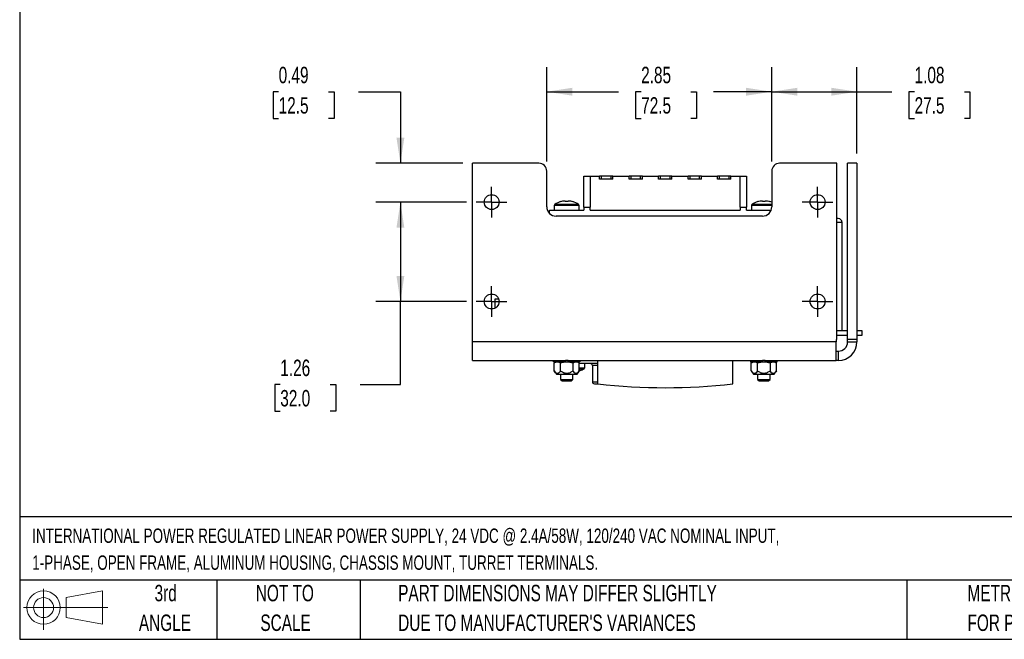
# Model space of a CAD drawing. Header units: inches. Extents: x 0.5 to 21.5, y 0.5 to 16.5.
# Tile 1 of 13: x 0.5 to 10.5, y 0.5 to 6.8. Entities that reach past the tile are written whole.
import ezdxf

# ---------------------------------------------------------------- set-up
doc = ezdxf.new("R2010")
doc.units = ezdxf.units.IN
doc.header["$LTSCALE"] = 2
doc.header["$MEASUREMENT"] = 0
doc.linetypes.add('CENTERX2', pattern=[0.8, 0.5, -0.1, 0.1, -0.1])
doc.layers.add('CENTER', color=40, linetype='CENTERX2')
doc.layers.add('DIMENSIONS', color=140, linetype='Continuous', lineweight=25)
doc.layers.add('TEXT', color=140, linetype='Continuous', lineweight=25)
doc.styles.add('SLDTEXTSTYLE0', font='TXT', dxfattribs={"width": 0.7})
doc.dimstyles.new('SLDDIMSTYLE0', dxfattribs={"dimtxt": 0.169922, "dimasz": 0.26, "dimexe": 0, "dimexo": 0.0625, "dimgap": 0.04248, "dimtad": 0, "dimtih": 1, "dimtoh": 1, "dimlfac": 1.25, "dimrnd": 1e-09, "dimzin": 12, "dimdsep": 46, "dimtxsty": 'SLDTEXTSTYLE0', "dimsah": 1, "dimcen": 0.09, "dimadec": 0, "dimazin": 3, "dimtfac": 1, "dimtofl": 0, "dimtmove": 0, "dimatfit": 3, "dimfxl": 0, "dimfrac": 2, "dimtolj": 1, "dimtzin": 12, "dimarcsym": 0})
doc.dimstyles.new('SLDDIMSTYLE1', dxfattribs={"dimtxt": 0.169922, "dimasz": 0.26, "dimexe": 0, "dimexo": 0.0625, "dimgap": 0.04248, "dimtad": 0, "dimtih": 1, "dimtoh": 1, "dimlfac": 1.25, "dimrnd": 1e-09, "dimdsep": 46, "dimtxsty": 'SLDTEXTSTYLE0', "dimsah": 1, "dimcen": 0.09, "dimadec": 0, "dimazin": 2, "dimtfac": 1, "dimtmove": 0, "dimatfit": 0, "dimfxl": 0, "dimfrac": 2, "dimtolj": 1, "dimtzin": 12, "dimarcsym": 0})

# ---------------------------------------------------------------- blocks, each defined once
blk = doc.blocks.new('Block11')
at = {"color": 7, "linetype": 'Continuous', "lineweight": 18}
for p, q in [((0.2038, 0.4182), (0.2038, 0)), ((0.4315, 0.3281), (0.8012, 0.3962)), ((0.4315, 0.1257), (0.4315, 0.3281)), ((0.8012, 0.3962), (0.8012, 0.0576)), ((0, 0.2269), (0.8562, 0.2269)), ((0.4315, 0.1257), (0.8012, 0.0576))]:
    blk.add_line(p, q, dxfattribs=at)
for radius in [0.1693, 0.1012]:
    blk.add_circle((0.2038, 0.2269), radius, dxfattribs=at)
blk = doc.blocks.new('Block12')
at = {"color": 7, "linetype": 'Continuous'}
blk.add_blockref('Block11', (0, 0), dxfattribs=at)
blk = doc.blocks.new('SW_NOTE_0')
at = {"layer": 'TEXT', "color": 0, "char_height": 0.145833, "attachment_point": 1, "style": 'SLDTEXTSTYLE0'}
for s, insert in [('INTERNATIONAL POWER REGULATED LINEAR POWER SUPPLY, 24 VDC @ 2.4A/58W, 120/240 VAC NOMINAL INPUT,', (0, 0.188)), ('1-PHASE, OPEN FRAME, ALUMINUM HOUSING, CHASSIS MOUNT, TURRET TERMINALS.', (0, -0.0852))]:
    blk.add_mtext(s, dxfattribs=dict(at, insert=insert))
blk = doc.blocks.new('SW_NOTE_0_3')
at = {"layer": 'TEXT', "color": 0, "char_height": 0.166667, "attachment_point": 1, "style": 'SLDTEXTSTYLE0'}
for s, insert in [('PART DIMENSIONS MAY DIFFER SLIGHTLY', (0, 0.2148)), ("DUE TO MANUFACTURER'S VARIANCES", (0, -0.0861))]:
    blk.add_mtext(s, dxfattribs=dict(at, insert=insert))
blk = doc.blocks.new('SW_NOTE_0_4')
at = {"layer": 'TEXT', "color": 0, "char_height": 0.16667, "attachment_point": 2, "style": 'SLDTEXTSTYLE0'}
for s, insert in [('NOT TO', (0.4141, 0.2148)), ('SCALE', (0.4216, -0.0861))]:
    blk.add_mtext(s, dxfattribs=dict(at, insert=insert))
blk = doc.blocks.new('SW_NOTE_0_5')
at = {"layer": 'TEXT', "color": 0, "char_height": 0.16667, "attachment_point": 2, "style": 'SLDTEXTSTYLE0'}
for s, insert in [('3rd', (0.1823, 0.2148)), ('ANGLE', (0.1746, -0.0861))]:
    blk.add_mtext(s, dxfattribs=dict(at, insert=insert))
blk = doc.blocks.new('SW_NOTE_0_6')
at = {"layer": 'TEXT', "color": 0, "char_height": 0.166667, "attachment_point": 1, "style": 'SLDTEXTSTYLE0'}
for s, insert in [('METRIC UNITS USED', (0, 0.2148)), ('FOR PART DESIGN', (0, -0.0861))]:
    blk.add_mtext(s, dxfattribs=dict(at, insert=insert))
blk = doc.blocks.new('_D_6')
at = {"layer": 'DIMENSIONS'}
for p, q in [((3.1274, 6.0537), (3.0703, 6.0537)), ((3.0703, 6.0537), (3.0703, 5.7836)), ((3.6323, 6.0537), (3.6894, 6.0537)), ((3.6894, 6.0537), (3.6894, 5.7836)), ((3.9387, 6.0537), (4.3628, 6.0537)), ((4.3628, 6.0537), (4.3628, 5.3277)), ((3.0703, 5.7836), (3.1274, 5.7836)), ((3.6894, 5.7836), (3.6323, 5.7836)), ((4.9951, 5.3277), (4.1128, 5.3277)), ((5.033, 4.934), (4.1128, 4.934)), ((4.3628, 4.934), (4.3628, 4.434))]:
    blk.add_line(p, q, dxfattribs=at)
for points in [[(4.3628, 5.3277), (4.4028, 5.5877), (4.3228, 5.5877)], [(4.3628, 4.934), (4.3228, 4.674), (4.4028, 4.674)]]:
    blk.add_solid(points, dxfattribs=at)
at = {"layer": 'DIMENSIONS', "char_height": 0.16667, "attachment_point": 1, "style": 'SLDTEXTSTYLE0'}
for s, insert in [('0.49', (3.1274, 6.3066)), ('12.5', (3.1274, 5.9985))]:
    blk.add_mtext(s, dxfattribs=dict(at, insert=insert))
blk = doc.blocks.new('_D_7')
at = {"layer": 'DIMENSIONS'}
for p, q in [((5.033, 4.934), (4.1128, 4.934)), ((4.3628, 4.934), (4.3628, 3.9262)), ((5.033, 3.9262), (4.1128, 3.9262)), ((4.3628, 3.0838), (4.3628, 3.9262)), ((3.144, 3.0838), (3.087, 3.0838)), ((3.087, 3.0838), (3.087, 2.8138)), ((3.649, 3.0838), (3.706, 3.0838)), ((3.706, 3.0838), (3.706, 2.8138)), ((3.9553, 3.0838), (4.3628, 3.0838)), ((3.087, 2.8138), (3.144, 2.8138)), ((3.706, 2.8138), (3.649, 2.8138))]:
    blk.add_line(p, q, dxfattribs=at)
for points in [[(4.3628, 4.934), (4.3228, 4.674), (4.4028, 4.674)], [(4.3628, 3.9262), (4.4028, 4.1862), (4.3228, 4.1862)]]:
    blk.add_solid(points, dxfattribs=at)
at = {"layer": 'DIMENSIONS', "char_height": 0.16667, "attachment_point": 1, "style": 'SLDTEXTSTYLE0'}
for s, insert in [('1.26', (3.144, 3.3367)), ('32.0', (3.144, 3.0286))]:
    blk.add_mtext(s, dxfattribs=dict(at, insert=insert))
blk = doc.blocks.new('_D_8')
at = {"layer": 'DIMENSIONS'}
for p, q in [((5.847, 5.3477), (5.847, 6.3037)), ((8.1305, 5.3477), (8.1305, 6.3037)), ((5.847, 6.0537), (6.5752, 6.0537)), ((6.8054, 6.0537), (6.7483, 6.0537)), ((6.7483, 6.0537), (6.7483, 5.7836)), ((7.3103, 6.0537), (7.3674, 6.0537)), ((7.3674, 6.0537), (7.3674, 5.7836)), ((8.1305, 6.0537), (7.5406, 6.0537)), ((6.7483, 5.7836), (6.8054, 5.7836)), ((7.3674, 5.7836), (7.3103, 5.7836))]:
    blk.add_line(p, q, dxfattribs=at)
for points in [[(5.847, 6.0537), (6.107, 6.0137), (6.107, 6.0937)], [(8.1305, 6.0537), (7.8705, 6.0937), (7.8705, 6.0137)]]:
    blk.add_solid(points, dxfattribs=at)
at = {"layer": 'DIMENSIONS', "char_height": 0.16667, "attachment_point": 1, "style": 'SLDTEXTSTYLE0'}
for s, insert in [('2.85', (6.8054, 6.3066)), ('72.5', (6.8054, 5.9985))]:
    blk.add_mtext(s, dxfattribs=dict(at, insert=insert))
blk = doc.blocks.new('_D_9')
at = {"layer": 'DIMENSIONS'}
for p, q in [((8.1305, 5.3477), (8.1305, 6.3037)), ((8.9951, 5.4277), (8.9951, 6.3037)), ((8.1305, 6.0537), (8.9951, 6.0537)), ((8.9951, 6.0537), (9.3494, 6.0537)), ((9.5796, 6.0537), (9.5226, 6.0537)), ((9.5226, 6.0537), (9.5226, 5.7836)), ((10.0846, 6.0537), (10.1416, 6.0537)), ((10.1416, 6.0537), (10.1416, 5.7836)), ((9.5226, 5.7836), (9.5796, 5.7836)), ((10.1416, 5.7836), (10.0846, 5.7836))]:
    blk.add_line(p, q, dxfattribs=at)
for points in [[(8.1305, 6.0537), (8.3905, 6.0137), (8.3905, 6.0937)], [(8.9951, 6.0537), (8.7351, 6.0937), (8.7351, 6.0137)]]:
    blk.add_solid(points, dxfattribs=at)
at = {"layer": 'DIMENSIONS', "char_height": 0.16667, "attachment_point": 1, "style": 'SLDTEXTSTYLE0'}
for s, insert in [('1.08', (9.5796, 6.3066)), ('27.5', (9.5796, 5.9985))]:
    blk.add_mtext(s, dxfattribs=dict(at, insert=insert))
blk = doc.blocks.new('SW_CENTERMARKSYMBOL_4')
at = {"layer": 'CENTER', "color": 0}
for p, q in [((0, 0.08), (0, 0.1556)), ((-0.08, 0), (-0.1556, 0)), ((0, 0), (-0.08, 0)), ((0, 0), (0, 0.08)), ((0, 0), (0, -0.08)), ((0, 0), (0.08, 0)), ((0.08, 0), (0.1556, 0)), ((0, -0.08), (0, -0.1556))]:
    blk.add_line(p, q, dxfattribs=at)
blk = doc.blocks.new('SW_CENTERMARKSYMBOL_5')
at = {"layer": 'CENTER', "color": 0}
for p, q in [((0, 0.08), (0, 0.1556)), ((-0.08, 0), (-0.1556, 0)), ((0, 0), (-0.08, 0)), ((0, 0), (0, 0.08)), ((0, 0), (0, -0.08)), ((0, 0), (0.08, 0)), ((0.08, 0), (0.1556, 0)), ((0, -0.08), (0, -0.1556))]:
    blk.add_line(p, q, dxfattribs=at)
blk = doc.blocks.new('SW_CENTERMARKSYMBOL_6')
at = {"layer": 'CENTER', "color": 0}
for p, q in [((0, 0.08), (0, 0.1556)), ((-0.08, 0), (-0.1556, 0)), ((0, 0), (-0.08, 0)), ((0, 0), (0, 0.08)), ((0, 0), (0, -0.08)), ((0, 0), (0.08, 0)), ((0.08, 0), (0.1556, 0)), ((0, -0.08), (0, -0.1556))]:
    blk.add_line(p, q, dxfattribs=at)
blk = doc.blocks.new('SW_CENTERMARKSYMBOL_7')
at = {"layer": 'CENTER', "color": 0}
for p, q in [((0, 0.08), (0, 0.1556)), ((-0.08, 0), (-0.1556, 0)), ((0, 0), (-0.08, 0)), ((0, 0), (0, 0.08)), ((0, 0), (0, -0.08)), ((0, 0), (0.08, 0)), ((0.08, 0), (0.1556, 0)), ((0, -0.08), (0, -0.1556))]:
    blk.add_line(p, q, dxfattribs=at)

msp = doc.modelspace()

# ---------------------------------------------------------------- linework, layer by layer
for p, q in [((5.767, 5.3277), (5.0951, 5.3277)), ((5.0951, 3.5167), (5.0951, 5.3277)), ((8.7893, 5.3277), (8.2105, 5.3277)), ((8.7893, 3.5403), (8.7893, 5.3277)), ((8.9951, 5.3277), (8.9006, 5.3277)), ((8.9006, 3.5403), (8.9006, 5.3277)), ((8.9951, 5.3277), (8.9951, 3.5403)), ((5.847, 4.8868), (5.847, 5.2477)), ((6.225, 4.8836), (6.225, 5.1986)), ((6.225, 5.1986), (6.2896, 5.1986)), ((6.2896, 5.1986), (6.2896, 4.8836)), ((6.2896, 5.1986), (6.3841, 5.1986)), ((6.3841, 5.1655), (6.3841, 5.1986)), ((6.4035, 5.1986), (6.3841, 5.1986)), ((6.4035, 5.1655), (6.4035, 5.1986)), ((6.5001, 5.1986), (6.4035, 5.1986)), ((6.5001, 5.1655), (6.5001, 5.1986)), ((6.5195, 5.1986), (6.5001, 5.1986)), ((6.5195, 5.1655), (6.5195, 5.1986)), ((6.5195, 5.1986), (6.6833, 5.1986)), ((6.6833, 5.1655), (6.6833, 5.1986)), ((6.7027, 5.1986), (6.6833, 5.1986)), ((6.7027, 5.1655), (6.7027, 5.1986)), ((6.7994, 5.1986), (6.7027, 5.1986)), ((6.7994, 5.1655), (6.7994, 5.1986)), ((6.8187, 5.1986), (6.7994, 5.1986)), ((6.8187, 5.1655), (6.8187, 5.1986)), ((6.8187, 5.1986), (6.9825, 5.1986)), ((6.9825, 5.1655), (6.9825, 5.1986)), ((7.0019, 5.1986), (6.9825, 5.1986)), ((7.0986, 5.1986), (7.0019, 5.1986)), ((7.0019, 5.1655), (7.0019, 5.1986)), ((7.0986, 5.1655), (7.0986, 5.1986)), ((7.1179, 5.1986), (7.0986, 5.1986)), ((7.1179, 5.1655), (7.1179, 5.1986)), ((7.1179, 5.1986), (7.2817, 5.1986)), ((7.2817, 5.1655), (7.2817, 5.1986)), ((7.3011, 5.1986), (7.2817, 5.1986)), ((7.3011, 5.1655), (7.3011, 5.1986)), ((7.3978, 5.1986), (7.3011, 5.1986)), ((7.3978, 5.1655), (7.3978, 5.1986)), ((7.4172, 5.1986), (7.3978, 5.1986)), ((7.4172, 5.1655), (7.4172, 5.1986)), ((7.4172, 5.1986), (7.5809, 5.1986)), ((7.5809, 5.1655), (7.5809, 5.1986)), ((7.6003, 5.1986), (7.5809, 5.1986)), ((7.6003, 5.1655), (7.6003, 5.1986)), ((7.697, 5.1986), (7.6003, 5.1986)), ((7.697, 5.1655), (7.697, 5.1986)), ((7.7164, 5.1986), (7.697, 5.1986)), ((7.7164, 5.1655), (7.7164, 5.1986)), ((7.7164, 5.1986), (7.8109, 5.1986)), ((7.8109, 4.8836), (7.8109, 5.1986)), ((7.8109, 5.1986), (7.8754, 5.1986)), ((7.8754, 5.1986), (7.8754, 4.8836)), ((8.1305, 5.2477), (8.1305, 4.8868)), ((6.4035, 5.1655), (6.3841, 5.1655)), ((6.5001, 5.1655), (6.4035, 5.1655)), ((6.5195, 5.1655), (6.5001, 5.1655)), ((6.7027, 5.1655), (6.6833, 5.1655)), ((6.7994, 5.1655), (6.7027, 5.1655)), ((6.8187, 5.1655), (6.7994, 5.1655)), ((7.0019, 5.1655), (6.9825, 5.1655)), ((7.0986, 5.1655), (7.0019, 5.1655)), ((7.1179, 5.1655), (7.0986, 5.1655)), ((7.3011, 5.1655), (7.2817, 5.1655)), ((7.3978, 5.1655), (7.3011, 5.1655)), ((7.4172, 5.1655), (7.3978, 5.1655)), ((7.6003, 5.1655), (7.5809, 5.1655)), ((7.697, 5.1655), (7.6003, 5.1655)), ((7.7164, 5.1655), (7.697, 5.1655)), ((5.9242, 4.8989), (5.9242, 4.8521)), ((6.1762, 4.8989), (5.9242, 4.8989)), ((6.1699, 4.9111), (5.9305, 4.9111)), ((6.1762, 4.8521), (6.1762, 4.8989)), ((7.9242, 4.8989), (7.9242, 4.8521)), ((8.1305, 4.8989), (7.9242, 4.8989)), ((8.1305, 4.9111), (7.9305, 4.9111)), ((5.877, 4.8178), (5.877, 4.8521)), ((5.877, 4.8521), (6.225, 4.8521)), ((6.225, 4.8836), (6.225, 4.8521)), ((6.225, 4.8836), (6.2896, 4.8836)), ((6.2896, 4.8521), (6.2896, 4.8836)), ((6.2896, 4.8521), (7.8109, 4.8521)), ((7.8109, 4.8836), (7.8109, 4.8521)), ((7.8109, 4.8836), (7.8754, 4.8836)), ((7.8754, 4.8521), (7.8754, 4.8836)), ((7.8754, 4.8521), (8.1239, 4.8521)), ((8.036, 4.7923), (5.9415, 4.7923)), ((8.8447, 4.7271), (8.7893, 4.7271)), ((8.8447, 3.6332), (8.8447, 4.7271)), ((5.3221, 3.9482), (5.3221, 3.8584)), ((5.3609, 3.9482), (5.3221, 3.9482)), ((8.7893, 3.6332), (8.9006, 3.6332)), ((8.9951, 3.6332), (9.0447, 3.6332)), ((9.0447, 3.6332), (9.0447, 3.5797)), ((8.7825, 3.5167), (5.0951, 3.5167)), ((5.0951, 3.3277), (5.0951, 3.5167)), ((8.7825, 3.5403), (8.7893, 3.5403)), ((8.7825, 3.5403), (8.7825, 3.5167)), ((8.7825, 3.3277), (8.7825, 3.5167)), ((8.9006, 3.5797), (8.7893, 3.5797)), ((8.9951, 3.5403), (8.9006, 3.5403)), ((8.9006, 3.5167), (8.9006, 3.5403)), ((8.9006, 3.5167), (8.9951, 3.5167)), ((9.0447, 3.5797), (8.9951, 3.5797)), ((8.9951, 3.5403), (8.9951, 3.5167)), ((8.7825, 3.4222), (8.8061, 3.4222)), ((8.8061, 3.3277), (8.8061, 3.4222)), ((5.0951, 3.3277), (6.0372, 3.3277)), ((5.9164, 3.3277), (5.9164, 3.3136)), ((5.9164, 3.3136), (5.917, 3.3136)), ((5.917, 3.3136), (5.917, 3.3277)), ((5.9283, 3.3136), (5.917, 3.3136)), ((5.94, 3.3136), (5.9229, 3.3038)), ((5.9229, 3.2223), (5.9229, 3.3038)), ((5.9283, 3.3277), (5.9283, 3.3136)), ((5.9283, 3.3136), (5.9414, 3.3136)), ((5.9414, 3.3136), (5.9414, 3.3277)), ((5.9613, 3.3136), (5.9414, 3.3136)), ((5.9619, 3.3136), (5.9723, 3.3136)), ((5.9702, 3.3277), (5.9702, 3.3136)), ((5.9723, 3.3277), (5.9723, 3.3136)), ((5.9723, 3.3136), (5.9949, 3.3136)), ((5.9866, 3.2223), (5.9866, 3.3038)), ((5.9949, 3.3136), (5.9949, 3.3277)), ((6.0068, 3.3136), (5.9949, 3.3136)), ((6.0068, 3.3136), (6.0372, 3.3136)), ((6.0115, 3.3277), (6.0115, 3.3136)), ((6.0372, 3.3278), (6.0372, 3.3136)), ((6.0633, 3.3278), (6.0372, 3.3278)), ((6.0372, 3.3136), (6.0633, 3.3136)), ((6.0633, 3.3136), (6.0633, 3.3278)), ((6.0633, 3.3277), (8.0372, 3.3277)), ((6.0633, 3.3136), (6.0937, 3.3136)), ((6.0889, 3.3136), (6.0889, 3.3277)), ((6.1055, 3.3136), (6.0937, 3.3136)), ((6.1055, 3.3277), (6.1055, 3.3136)), ((6.1055, 3.3136), (6.1281, 3.3136)), ((6.1139, 3.3038), (6.1139, 3.2223)), ((6.1281, 3.3136), (6.1281, 3.3277)), ((6.1281, 3.3136), (6.1385, 3.3136)), ((6.1303, 3.3136), (6.1303, 3.3277)), ((6.1591, 3.3136), (6.1385, 3.3136)), ((6.1591, 3.3277), (6.1591, 3.3136)), ((6.1591, 3.3136), (6.1721, 3.3136)), ((6.1775, 3.3038), (6.1605, 3.3136)), ((6.1721, 3.3136), (6.1721, 3.3277)), ((6.1834, 3.3136), (6.1721, 3.3136)), ((6.1775, 3.2223), (6.1775, 3.3038)), ((6.1834, 3.3277), (6.1834, 3.3136)), ((6.1834, 3.3136), (6.1841, 3.3136)), ((6.1841, 3.3136), (6.1841, 3.3277)), ((6.3652, 3.0915), (6.3652, 3.3277)), ((7.7353, 3.0915), (7.7353, 3.3277)), ((7.9164, 3.3277), (7.9164, 3.3136)), ((7.9164, 3.3136), (7.917, 3.3136)), ((7.917, 3.3136), (7.917, 3.3277)), ((7.9283, 3.3136), (7.917, 3.3136)), ((7.94, 3.3136), (7.9229, 3.3038)), ((7.9229, 3.2223), (7.9229, 3.3038)), ((7.9283, 3.3277), (7.9283, 3.3136)), ((7.9283, 3.3136), (7.9414, 3.3136)), ((7.9414, 3.3136), (7.9414, 3.3277)), ((7.9613, 3.3136), (7.9414, 3.3136)), ((7.9619, 3.3136), (7.9723, 3.3136)), ((7.9702, 3.3277), (7.9702, 3.3136)), ((7.9723, 3.3277), (7.9723, 3.3136)), ((7.9723, 3.3136), (7.9949, 3.3136)), ((7.9866, 3.2223), (7.9866, 3.3038)), ((7.9949, 3.3136), (7.9949, 3.3277)), ((8.0068, 3.3136), (7.9949, 3.3136)), ((8.0068, 3.3136), (8.0372, 3.3136)), ((8.0115, 3.3277), (8.0115, 3.3136)), ((8.0372, 3.3278), (8.0372, 3.3136)), ((8.0633, 3.3278), (8.0372, 3.3278)), ((8.0372, 3.3136), (8.0633, 3.3136)), ((8.0633, 3.3136), (8.0633, 3.3278)), ((8.0633, 3.3277), (8.7825, 3.3277)), ((8.0633, 3.3136), (8.0937, 3.3136)), ((8.0889, 3.3136), (8.0889, 3.3277)), ((8.1055, 3.3136), (8.0937, 3.3136)), ((8.1055, 3.3277), (8.1055, 3.3136)), ((8.1055, 3.3136), (8.1281, 3.3136)), ((8.1139, 3.3038), (8.1139, 3.2223)), ((8.1281, 3.3136), (8.1281, 3.3277)), ((8.1281, 3.3136), (8.1385, 3.3136)), ((8.1303, 3.3136), (8.1303, 3.3277)), ((8.1591, 3.3136), (8.1385, 3.3136)), ((8.1591, 3.3277), (8.1591, 3.3136)), ((8.1591, 3.3136), (8.1721, 3.3136)), ((8.1775, 3.3038), (8.1605, 3.3136)), ((8.1721, 3.3136), (8.1721, 3.3277)), ((8.1834, 3.3136), (8.1721, 3.3136)), ((8.1775, 3.2223), (8.1775, 3.3038)), ((8.1834, 3.3277), (8.1834, 3.3136)), ((8.1834, 3.3136), (8.1841, 3.3136)), ((8.1841, 3.3136), (8.1841, 3.3277)), ((8.8061, 3.3277), (8.7825, 3.3277)), ((5.923, 3.2222), (5.9455, 3.1876)), ((6.1549, 3.1876), (6.1775, 3.2223)), ((6.3652, 3.2962), (6.1775, 3.2962)), ((6.1775, 3.2538), (6.2333, 3.2538)), ((6.1775, 3.2442), (6.2279, 3.2442)), ((6.1865, 3.2266), (6.1775, 3.225)), ((6.2333, 3.2538), (6.2333, 3.2962)), ((6.3105, 3.2762), (6.3105, 3.1115)), ((6.3652, 3.2762), (6.3105, 3.2762)), ((7.923, 3.2222), (7.9455, 3.1876)), ((8.1549, 3.1876), (8.1775, 3.2223)), ((5.9455, 3.1876), (6.0502, 3.1876)), ((5.9872, 3.1876), (5.9872, 3.1359)), ((5.9872, 3.1359), (6.0032, 3.1199)), ((5.9872, 3.1359), (6.0502, 3.1359)), ((6.0032, 3.1199), (6.0502, 3.1199)), ((6.0502, 3.1876), (6.1549, 3.1876)), ((6.0502, 3.1359), (6.1132, 3.1359)), ((6.0502, 3.1199), (6.0972, 3.1199)), ((6.0972, 3.1199), (6.1132, 3.1359)), ((6.1132, 3.1359), (6.1132, 3.1876)), ((6.3105, 3.1115), (6.3652, 3.1115)), ((7.9455, 3.1876), (8.0502, 3.1876)), ((7.9872, 3.1876), (7.9872, 3.1359)), ((7.9872, 3.1359), (8.0032, 3.1199)), ((7.9872, 3.1359), (8.0502, 3.1359)), ((8.0032, 3.1199), (8.0502, 3.1199)), ((8.0502, 3.1876), (8.1549, 3.1876)), ((8.0502, 3.1359), (8.1132, 3.1359)), ((8.0502, 3.1199), (8.0972, 3.1199)), ((8.0972, 3.1199), (8.1132, 3.1359)), ((8.1132, 3.1359), (8.1132, 3.1876))]:
    msp.add_line(p, q)
for centre in [(5.2886, 4.934), (8.5957, 4.934), (5.2886, 3.9262), (8.5957, 3.9262)]:
    msp.add_circle(centre, 0.0756)
for centre, radius, start, end in [((5.767, 5.2477), 0.08, 0, 90), ((8.2105, 5.2477), 0.08, 90, 180), ((5.9394, 4.8989), 0.0151, 125.78304, 180), ((6.0502, 4.7451), 0.2047, 107.4763, 125.78304), ((6.0502, 4.7451), 0.2047, 54.21696, 72.51933), ((6.1611, 4.8989), 0.0151, 0, 54.21696), ((7.9394, 4.8989), 0.0151, 125.78304, 180), ((8.0502, 4.7451), 0.2047, 107.4763, 125.78304), ((8.0502, 4.7451), 0.2047, 66.90977, 72.51933), ((5.9415, 4.8868), 0.0945, 180, 270), ((8.036, 4.8868), 0.0945, 270, 0), ((8.8047, 4.7271), 0.04, 0, 90), ((8.8061, 3.5167), 0.0945, 270, 0), ((8.8061, 3.5167), 0.189, 270, 0), ((6.1451, 3.3781), 0.1575, 285.28033, 301.7263), ((6.222, 3.2538), 0.0113, 301.7263, 0), ((6.2905, 3.2762), 0.02, 0, 90), ((6.3305, 3.1115), 0.02, 180, 270), ((7.0502, 9.0316), 5.9795, 263.42149, 276.57851)]:
    msp.add_arc(centre, radius, start, end)
for points in [[(5.9889, 4.9399), (6.0041, 4.9447), (6.0197, 4.9476), (6.0357, 4.9487)], [(6.0357, 4.9487), (6.0358, 4.9476), (6.0361, 4.9447), (6.0365, 4.9399)], [(6.0639, 4.9399), (6.0548, 4.9404), (6.0457, 4.9404), (6.0365, 4.9399)], [(6.0639, 4.9399), (6.0644, 4.9447), (6.0647, 4.9476), (6.0648, 4.9487)], [(6.0648, 4.9487), (6.0807, 4.9476), (6.0963, 4.9447), (6.1116, 4.9399)], [(7.9889, 4.9399), (8.0041, 4.9447), (8.0197, 4.9476), (8.0357, 4.9487)], [(8.0357, 4.9487), (8.0358, 4.9476), (8.0361, 4.9447), (8.0365, 4.9399)], [(8.0639, 4.9399), (8.0548, 4.9404), (8.0457, 4.9404), (8.0365, 4.9399)], [(8.0639, 4.9399), (8.0644, 4.9447), (8.0647, 4.9476), (8.0648, 4.9487)], [(8.0648, 4.9487), (8.0807, 4.9476), (8.0963, 4.9447), (8.1116, 4.9399)], [(5.9229, 3.3038), (5.9333, 3.3098), (5.9439, 3.3136), (5.9548, 3.3136)], [(5.9548, 3.3136), (5.9656, 3.3136), (5.9762, 3.3098), (5.9866, 3.3038)], [(5.9866, 3.3038), (6.0074, 3.3098), (6.0285, 3.3136), (6.0502, 3.3136)], [(6.0502, 3.3136), (6.0719, 3.3136), (6.0931, 3.3098), (6.1139, 3.3038)], [(6.1139, 3.3038), (6.1243, 3.3098), (6.1348, 3.3136), (6.1457, 3.3136)], [(6.1457, 3.3136), (6.1566, 3.3136), (6.1671, 3.3098), (6.1775, 3.3038)], [(7.9229, 3.3038), (7.9333, 3.3098), (7.9439, 3.3136), (7.9548, 3.3136)], [(7.9548, 3.3136), (7.9656, 3.3136), (7.9762, 3.3098), (7.9866, 3.3038)], [(7.9866, 3.3038), (8.0074, 3.3098), (8.0285, 3.3136), (8.0502, 3.3136)], [(8.0502, 3.3136), (8.0719, 3.3136), (8.0931, 3.3098), (8.1139, 3.3038)], [(8.1139, 3.3038), (8.1243, 3.3098), (8.1348, 3.3136), (8.1457, 3.3136)], [(8.1457, 3.3136), (8.1566, 3.3136), (8.1671, 3.3098), (8.1775, 3.3038)]]:
    msp.add_open_spline(points, degree=3)
for points, knots in [([(8.8047, 4.7671), (8.8041, 4.7671), (8.8028, 4.7671), (8.7938, 4.7671), (8.7893, 4.7671)], [0, 0, 0, 0, 0.498737, 1, 1, 1, 1]), ([(5.9866, 3.2223), (5.9819, 3.2151), (5.9771, 3.2088), (5.9691, 3.2015), (5.9663, 3.1995), (5.9606, 3.1968), (5.9577, 3.1961), (5.9518, 3.1961), (5.9489, 3.1968), (5.9432, 3.1995), (5.9405, 3.2015), (5.9325, 3.2087), (5.9276, 3.2151), (5.9229, 3.2223)], [0, 0, 0, 0, 0.25, 0.25, 0.375, 0.375, 0.5, 0.5, 0.625, 0.625, 0.75, 0.75, 1, 1, 1, 1]), ([(6.1139, 3.2223), (6.1046, 3.2151), (6.0948, 3.2088), (6.0789, 3.2015), (6.0733, 3.1995), (6.0619, 3.1968), (6.0561, 3.1961), (6.0443, 3.1961), (6.0386, 3.1968), (6.0272, 3.1995), (6.0216, 3.2015), (6.0057, 3.2087), (5.9959, 3.2151), (5.9866, 3.2223)], [0, 0, 0, 0, 0.25, 0.25, 0.375, 0.375, 0.5, 0.5, 0.625, 0.625, 0.75, 0.75, 1, 1, 1, 1]), ([(6.1775, 3.2223), (6.1729, 3.2151), (6.168, 3.2088), (6.16, 3.2015), (6.1572, 3.1995), (6.1516, 3.1968), (6.1486, 3.1961), (6.1428, 3.1961), (6.1399, 3.1968), (6.1342, 3.1995), (6.1314, 3.2015), (6.1234, 3.2087), (6.1185, 3.2151), (6.1139, 3.2223)], [0, 0, 0, 0, 0.25, 0.25, 0.375, 0.375, 0.5, 0.5, 0.625, 0.625, 0.75, 0.75, 1, 1, 1, 1]), ([(7.9866, 3.2223), (7.9819, 3.2151), (7.9771, 3.2088), (7.9691, 3.2015), (7.9663, 3.1995), (7.9606, 3.1968), (7.9577, 3.1961), (7.9518, 3.1961), (7.9489, 3.1968), (7.9432, 3.1995), (7.9405, 3.2015), (7.9325, 3.2087), (7.9276, 3.2151), (7.9229, 3.2223)], [0, 0, 0, 0, 0.25, 0.25, 0.375, 0.375, 0.5, 0.5, 0.625, 0.625, 0.75, 0.75, 1, 1, 1, 1]), ([(8.1139, 3.2223), (8.1046, 3.2151), (8.0948, 3.2088), (8.0789, 3.2015), (8.0733, 3.1995), (8.0619, 3.1968), (8.0561, 3.1961), (8.0443, 3.1961), (8.0386, 3.1968), (8.0272, 3.1995), (8.0216, 3.2015), (8.0057, 3.2087), (7.9959, 3.2151), (7.9866, 3.2223)], [0, 0, 0, 0, 0.25, 0.25, 0.375, 0.375, 0.5, 0.5, 0.625, 0.625, 0.75, 0.75, 1, 1, 1, 1]), ([(8.1775, 3.2223), (8.1729, 3.2151), (8.168, 3.2088), (8.16, 3.2015), (8.1572, 3.1995), (8.1516, 3.1968), (8.1486, 3.1961), (8.1428, 3.1961), (8.1399, 3.1968), (8.1342, 3.1995), (8.1314, 3.2015), (8.1234, 3.2087), (8.1185, 3.2151), (8.1139, 3.2223)], [0, 0, 0, 0, 0.25, 0.25, 0.375, 0.375, 0.5, 0.5, 0.625, 0.625, 0.75, 0.75, 1, 1, 1, 1]), ([(6.3305, 3.0915), (6.3314, 3.0915), (6.3332, 3.0915), (6.3468, 3.0915), (6.3585, 3.0915), (6.3643, 3.0915), (6.3652, 3.0915)], [0, 0, 0, 0, 0.369137, 0.760385, 0.964462, 1, 1, 1, 1])]:
    msp.add_open_spline(points, degree=3, knots=knots)
at = {"layer": 'TEXT'}
for p, q in [((0.5, 16.5), (0.5, 0.5)), ((21.5, 1.7422), (0.5, 1.7422)), ((21.5, 1.1), (0.5, 1.1)), ((2.5, 1.1), (2.5, 0.5)), ((3.9537, 1.1), (3.9537, 0.5)), ((9.4997, 1.1), (9.4997, 0.5)), ((0.5, 0.5), (21.5, 0.5))]:
    msp.add_line(p, q, dxfattribs=at)

# ---------------------------------------------------------------- block references
at = {"layer": 'CENTER'}
for name, p in [('SW_CENTERMARKSYMBOL_7', (5.2886, 4.934)), ('SW_CENTERMARKSYMBOL_4', (8.5957, 4.934)), ('SW_CENTERMARKSYMBOL_6', (5.2886, 3.9262)), ('SW_CENTERMARKSYMBOL_5', (8.5957, 3.9262))]:
    msp.add_blockref(name, p, dxfattribs=at)
at = {"layer": 'TEXT'}
for name, p in [('SW_NOTE_0', (0.6272, 1.4357)), ('Block12', (0.5384, 0.5948)), ('SW_NOTE_0_5', (1.799, 0.8374)), ('SW_NOTE_0_4', (2.7762, 0.8374)), ('SW_NOTE_0_3', (4.3401, 0.8374)), ('SW_NOTE_0_6', (10.1164, 0.8374))]:
    msp.add_blockref(name, p, dxfattribs=at)

# ---------------------------------------------------------------- dimensions: what is measured, and where the dimension line sits
at = {"layer": 'DIMENSIONS'}
for base, p1, p2, angle, dimstyle, picture, middle in [((4.3628, 5.3277), (5.133, 4.934), (5.0951, 5.3277), 90, 'SLDDIMSTYLE1', '_D_6', (4.3628, 6.0537)), ((8.1305, 6.0537), (5.847, 5.2477), (8.1305, 5.2477), 0, 'SLDDIMSTYLE0', '_D_8', (7.0579, 6.0537)), ((8.9951, 6.0537), (8.1305, 5.2477), (8.9951, 5.3277), 0, 'SLDDIMSTYLE0', '_D_9', (9.8321, 6.0537)), ((4.3628, 3.9262), (5.133, 4.934), (5.133, 3.9262), 90, 'SLDDIMSTYLE0', '_D_7', (4.3628, 3.0838))]:
    dim = msp.add_linear_dim(base=base, p1=p1, p2=p2, angle=angle, dimstyle=dimstyle, dxfattribs=at)
    dim.commit()
    dim.dimension.update_dxf_attribs({"geometry": picture, "text_midpoint": middle, "dimtype": 160})

doc.saveas('drawing.dxf')
